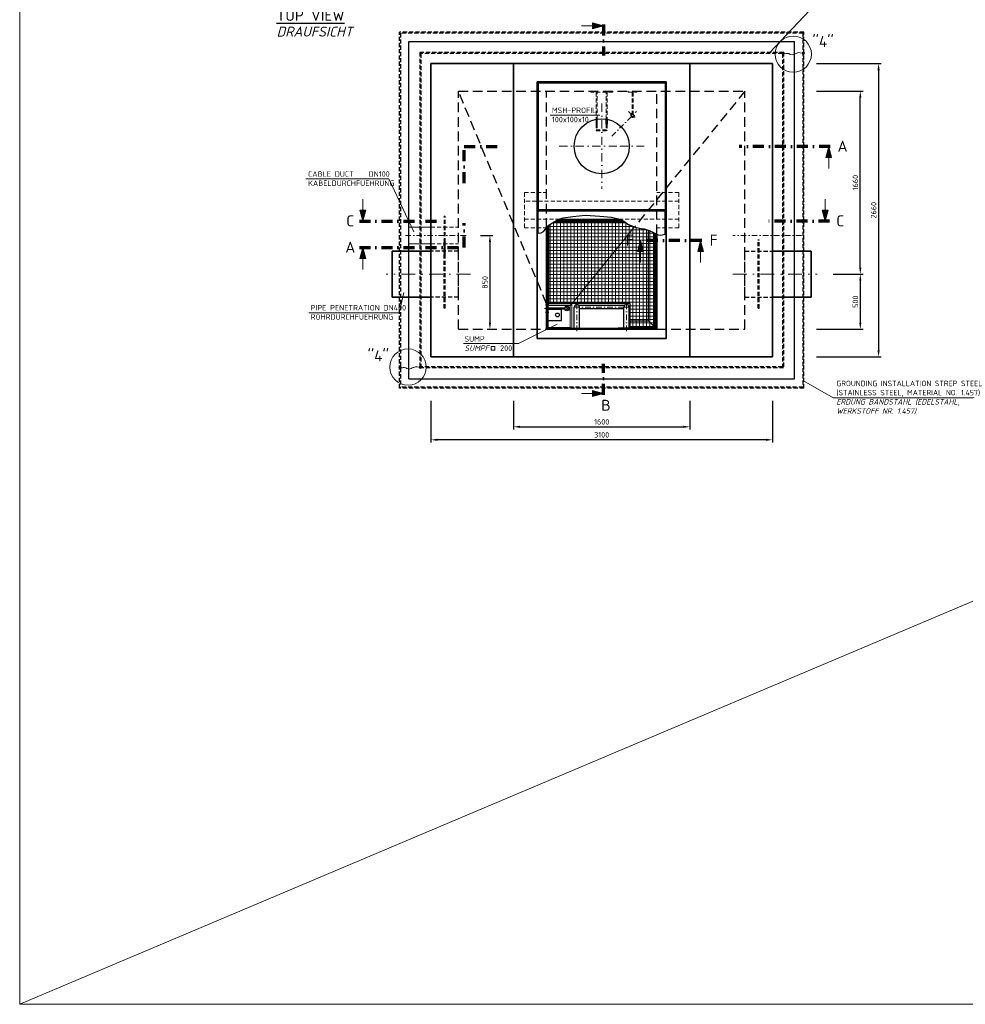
# Model space of a CAD drawing. Header units: millimetres. Extents: x -76904 to 25883, y -13890 to 20369.
# Tile 1 of 29: x -16136 to -7557, y 2597 to 11529. Entities that reach past the tile are written whole.
import ezdxf
from ezdxf.enums import TextEntityAlignment as Align

# ---------------------------------------------------------------- set-up
doc = ezdxf.new("R2010")
doc.units = ezdxf.units.MM
doc.header["$MEASUREMENT"] = 0
for name, pattern in [('HIDDEN', [0.375, 0.25, -0.125]), ('STRICHPUNKT2', [0.5, 0.25, -0.125, 0, -0.125]), ('STRICHPUNKTX2', [2, 1, -0.5, 0, -0.5]), ('VERDECKT2', [0.1875, 0.125, -0.0625])]:
    doc.linetypes.add(name, pattern=pattern)
for name, color, linetype, lineweight in [('P------T2', 7, 'Continuous', 18), ('P------T7', 7, 'Continuous', 18), ('P-BS----Bem', 7, 'Continuous', 18), ('P-BS---Schnitt', 7, 'Continuous', 18), ('P-BSBOD', 7, 'Continuous', 30), ('P-BSSAU', 7, 'Continuous', 30), ('P-BSWAN', 7, 'Continuous', 30), ('P-DABDICHTUNG', 7, 'Continuous', 18), ('P-ES-MD', 1, 'VERDECKT2', 18), ('P-ESER1', 1, 'Erdung1', 25), ('P-MS025', 7, 'Continuous', 30), ('P-MS250', 190, 'Continuous', 35), ('P-SSDEK', 7, 'Continuous', 25), ('P-SSHAL', 7, 'Continuous', 25), ('P-SSLEI', 7, 'Continuous', 30), ('P-SSLEIX', 7, 'STRICHPUNKT2', 18)]:
    doc.layers.add(name, color=color, linetype=linetype, lineweight=lineweight)
doc.styles.get("Standard").update_dxf_attribs({"font": 'isocpeur.ttf'})
doc.linetypes.add('Erdung1', pattern='A,12.7,0.1,["#",Standard,S=2.54,R=0,X=-2.54,Y=-1.27],-5.08', length=17.88)
doc.dimstyles.new('Kopie von ISO-25', dxfattribs={"dimscale": 20, "dimtxt": 2.5, "dimasz": 3, "dimexe": 1.25, "dimexo": 0.625, "dimgap": 1, "dimtad": 1, "dimtxsty": 'Standard', "dimcen": 2.5, "dimadec": 0, "dimazin": 0, "dimtfac": 1, "dimtmove": 0, "dimatfit": 1, "dimfxl": 0, "dimarcsym": 0})

# ---------------------------------------------------------------- blocks, each defined once
blk = doc.blocks.new('*D49')
at = {"layer": 'Defpoints', "color": 0, "lineweight": 0, "transparency": 16777216}
for p in [(-11655.7, 8270.9), (-10055.7, 8270.9), (-10055.7, 7836)]:
    blk.add_point(p, dxfattribs=at)
at = {"layer": 'P-BS----Bem', "color": 0, "lineweight": -2, "transparency": 16777216}
for p, q in [((-11655.7, 8070.9), (-11655.7, 7811)), ((-10055.7, 8070.9), (-10055.7, 7811)), ((-11595.7, 7836), (-10115.7, 7836))]:
    blk.add_line(p, q, dxfattribs=at)
at = {"layer": 'P-BS----Bem', "color": 0, "lineweight": 0, "transparency": 16777216}
for points in [[(-11595.7, 7846), (-11595.7, 7826), (-11655.7, 7836)], [(-10115.7, 7846), (-10115.7, 7826), (-10055.7, 7836)]]:
    blk.add_solid(points, dxfattribs=at)
at = {"layer": 'P-BS----Bem', "color": 0, "transparency": 16777216, "insert": (-10855.7, 7881), "char_height": 50, "attachment_point": 5}
blk.add_mtext('1600', dxfattribs=at)
blk = doc.blocks.new('*D85')
at = {"layer": 'Defpoints', "color": 0, "lineweight": 0, "transparency": 16777216}
for p in [(-8753.6, 9220.9), (-9105.7, 8720.9), (-8509.4, 8720.9)]:
    blk.add_point(p, dxfattribs=at)
at = {"layer": 'P-BS----Bem', "color": 0, "lineweight": -2, "transparency": 16777216}
for p, q in [((-8553.6, 9220.9), (-8484.4, 9220.9)), ((-8509.4, 9160.9), (-8509.4, 8780.9)), ((-8905.7, 8720.9), (-8484.4, 8720.9))]:
    blk.add_line(p, q, dxfattribs=at)
at = {"layer": 'P-BS----Bem', "color": 0, "lineweight": 0, "transparency": 16777216}
for points in [[(-8519.4, 9160.9), (-8499.4, 9160.9), (-8509.4, 9220.9)], [(-8519.4, 8780.9), (-8499.4, 8780.9), (-8509.4, 8720.9)]]:
    blk.add_solid(points, dxfattribs=at)
at = {"layer": 'P-BS----Bem', "color": 0, "transparency": 16777216, "insert": (-8554.4, 8970.9), "char_height": 50, "attachment_point": 5, "rotation": 90}
blk.add_mtext('500', dxfattribs=at)
blk = doc.blocks.new('*D86')
at = {"layer": 'Defpoints', "color": 0, "lineweight": 0, "transparency": 16777216}
for p in [(-9105.7, 11130.9), (-9105.7, 8470.9), (-8343.8, 8470.9)]:
    blk.add_point(p, dxfattribs=at)
at = {"layer": 'P-BS----Bem', "color": 0, "lineweight": -2, "transparency": 16777216}
for p, q in [((-8905.7, 11130.9), (-8318.8, 11130.9)), ((-8343.8, 11070.9), (-8343.8, 8530.9)), ((-8905.7, 8470.9), (-8318.8, 8470.9))]:
    blk.add_line(p, q, dxfattribs=at)
at = {"layer": 'P-BS----Bem', "color": 0, "lineweight": 0, "transparency": 16777216}
for points in [[(-8353.8, 11070.9), (-8333.8, 11070.9), (-8343.8, 11130.9)], [(-8353.8, 8530.9), (-8333.8, 8530.9), (-8343.8, 8470.9)]]:
    blk.add_solid(points, dxfattribs=at)
at = {"layer": 'P-BS----Bem', "color": 0, "transparency": 16777216, "insert": (-8388.8, 9800.9), "char_height": 50, "attachment_point": 5, "rotation": 90}
blk.add_mtext('2660', dxfattribs=at)
blk = doc.blocks.new('*D87')
at = {"layer": 'Defpoints', "color": 0, "lineweight": 0, "transparency": 16777216}
for p in [(-9105.7, 10880.9), (-8509.4, 10880.9), (-8955.7, 9220.9)]:
    blk.add_point(p, dxfattribs=at)
at = {"layer": 'P-BS----Bem', "color": 0, "lineweight": -2, "transparency": 16777216}
for p, q in [((-8905.7, 10880.9), (-8484.4, 10880.9)), ((-8509.4, 9280.9), (-8509.4, 10820.9)), ((-8755.7, 9220.9), (-8484.4, 9220.9))]:
    blk.add_line(p, q, dxfattribs=at)
at = {"layer": 'P-BS----Bem', "color": 0, "lineweight": 0, "transparency": 16777216}
for points in [[(-8519.4, 10820.9), (-8499.4, 10820.9), (-8509.4, 10880.9)], [(-8519.4, 9280.9), (-8499.4, 9280.9), (-8509.4, 9220.9)]]:
    blk.add_solid(points, dxfattribs=at)
at = {"layer": 'P-BS----Bem', "color": 0, "transparency": 16777216, "insert": (-8554.4, 10050.9), "char_height": 50, "attachment_point": 5, "rotation": 90}
blk.add_mtext('1660', dxfattribs=at)
blk = doc.blocks.new('*D88')
at = {"layer": 'Defpoints', "color": 0, "lineweight": 0, "transparency": 16777216}
for p in [(-12155.7, 9570.9), (-12042.4, 8720.9), (-11869.6, 8720.9)]:
    blk.add_point(p, dxfattribs=at)
at = {"layer": 'P-BS----Bem', "color": 0, "lineweight": -2, "transparency": 16777216}
for p, q in [((-11955.7, 9570.9), (-11844.6, 9570.9)), ((-11869.6, 9510.9), (-11869.6, 8780.9)), ((-11842.4, 8720.9), (-11844.6, 8720.9))]:
    blk.add_line(p, q, dxfattribs=at)
at = {"layer": 'P-BS----Bem', "color": 0, "lineweight": 0, "transparency": 16777216}
for points in [[(-11879.6, 9510.9), (-11859.6, 9510.9), (-11869.6, 9570.9)], [(-11879.6, 8780.9), (-11859.6, 8780.9), (-11869.6, 8720.9)]]:
    blk.add_solid(points, dxfattribs=at)
at = {"layer": 'P-BS----Bem', "color": 0, "transparency": 16777216, "insert": (-11914.6, 9145.9), "char_height": 50, "attachment_point": 5, "rotation": 90}
blk.add_mtext('850', dxfattribs=at)
blk = doc.blocks.new('*D89')
at = {"layer": 'Defpoints', "color": 0, "lineweight": 0, "transparency": 16777216}
for p in [(-12405.7, 8270.9), (-9305.7, 8270.9), (-12405.7, 7718.1)]:
    blk.add_point(p, dxfattribs=at)
at = {"layer": 'P-BS----Bem', "color": 0, "lineweight": -2, "transparency": 16777216}
for p, q in [((-12405.7, 8070.9), (-12405.7, 7693.1)), ((-9305.7, 8070.9), (-9305.7, 7693.1)), ((-9365.7, 7718.1), (-12345.7, 7718.1))]:
    blk.add_line(p, q, dxfattribs=at)
at = {"layer": 'P-BS----Bem', "color": 0, "lineweight": 0, "transparency": 16777216}
for points in [[(-12345.7, 7728.1), (-12345.7, 7708.1), (-12405.7, 7718.1)], [(-9365.7, 7728.1), (-9365.7, 7708.1), (-9305.7, 7718.1)]]:
    blk.add_solid(points, dxfattribs=at)
at = {"layer": 'P-BS----Bem', "color": 0, "transparency": 16777216, "insert": (-10855.7, 7763.1), "char_height": 50, "attachment_point": 5}
blk.add_mtext('3100', dxfattribs=at)

msp = doc.modelspace()

# ---------------------------------------------------------------- hatches: boundary and pattern name
at = {"lineweight": 0}
h = msp.add_hatch(color=7, dxfattribs=at)
h.dxf.hatch_style = 1
edge = h.paths.add_edge_path()
edge.add_arc((-9210.707, 11225.942), 11.607, 0, 360)
edge = h.paths.add_edge_path()
edge.add_arc((-9025.941, 11225.942), 11.607, 0, 360)
at = {"lineweight": 5}
h = msp.add_hatch(dxfattribs=at)
h.set_pattern_fill('ANSI37', scale=250, angle=45)
h.set_pattern_definition([(90, (-10855.707, 9215.942), (-31.25, 5e-15), []), (180, (-10855.707, 9215.942), (-5e-15, -31.25), [])])
h.paths.add_polyline_path([(-10375.707, 9593.474), (-10386.234, 9598.333), (-10425.338, 9617.035), (-10467.842, 9632.337), (-10498.446, 9635.737), (-10552.851, 9647.638), (-10581.754, 9659.54), (-10617.458, 9674.841), (-10641.073, 9690.942), (-11293.636, 9690.942), (-11300.93, 9686.743), (-11334.934, 9666.34), (-11335.707, 9665.374), (-11335.707, 8955.092), (-10596.557, 8955.092), (-10596.557, 8740.942), (-10375.707, 8740.942)])
at = {"lineweight": 0}
h = msp.add_hatch(color=7, dxfattribs=at)
h.dxf.hatch_style = 1
edge = h.paths.add_edge_path()
edge.add_arc((-12685.472, 8375.942), 11.607, 0, 360)
edge = h.paths.add_edge_path()
edge.add_arc((-12500.707, 8375.942), 11.607, 0, 360)
at = {"layer": 'P-BS---Schnitt', "linetype": 'Continuous', "lineweight": 18}
for points in [[(-10838.237, 11473.909), (-10938.237, 11500.704), (-10938.237, 11447.114)], [(-8796.17, 10378.257), (-8769.375, 10278.257), (-8822.965, 10278.257)], [(-13022.067, 9701.145), (-13048.862, 9801.145), (-12995.272, 9801.145)], [(-8827.86, 9701.145), (-8801.065, 9801.145), (-8854.655, 9801.145)], [(-10504.608, 9525.756), (-10531.403, 9425.756), (-10477.813, 9425.756)], [(-9957.98, 9525.756), (-9931.185, 9425.756), (-9984.775, 9425.756)], [(-13022.067, 9462.325), (-13048.862, 9362.325), (-12995.272, 9362.325)], [(-10938.237, 8164.359), (-10938.237, 8110.769), (-10838.237, 8137.564)]]:
    msp.add_hatch(color=7, dxfattribs=at).paths.add_polyline_path(points)

# ---------------------------------------------------------------- linework, layer by layer
at = {"color": 1, "lineweight": 0}
msp.add_line((25882.524, 20368.913), (-16135.736, 2597.362), dxfattribs=at)
at = {"color": 7}
for p, q in [((-11335.707, 8955.092), (-11335.707, 9665.374)), ((-10641.073, 9690.942), (-11293.636, 9690.942)), ((-11276.267, 9700.942), (-10656.059, 9700.942)), ((-10375.707, 9593.474), (-10375.707, 8740.942)), ((-10365.707, 8730.942), (-10430.707, 8795.942)), ((-10375.707, 8740.942), (-10606.557, 8740.942))]:
    msp.add_line(p, q, dxfattribs=at)
at = {"color": 7, "linetype": 'HIDDEN', "lineweight": 25, "ltscale": 50}
for p, q in [((-11345.707, 8850.06), (-11355.707, 8850.06)), ((-11345.707, 8800.26), (-11345.707, 8900.26))]:
    msp.add_line(p, q, dxfattribs=at)
at = {"color": 1, "lineweight": 0}
msp.add_lwpolyline([(-16135.736, 2597.362), (25882.524, 2597.362), (25882.524, 20368.913), (-16135.736, 20368.913)], close=True, dxfattribs=at)
at = {"color": 7}
for points in [[(-11345.707, 9652.874), (-11345.707, 8730.942), (-10365.707, 8730.942), (-10365.707, 9588.859)], [(-10676.059, 9710.942), (-11258.899, 9710.942)], [(-10606.557, 8795.942), (-10430.707, 8795.942), (-10430.707, 9618.968)], [(-10606.557, 8740.942), (-10596.557, 8740.942), (-10596.557, 8955.092), (-11335.707, 8955.092)], [(-11220.059, 8830.352), (-11220.059, 8900.26), (-11355.707, 8900.26), (-11355.707, 8800.26), (-11220.059, 8800.26), (-11220.059, 8830.352)]]:
    msp.add_lwpolyline(points, dxfattribs=at)
at = {"color": 7, "lineweight": 0}
for centre in [(-9210.707, 11225.942), (-9025.941, 11225.942), (-12685.472, 8375.942), (-12500.707, 8375.942)]:
    msp.add_circle(centre, 11.607, dxfattribs=at)
at = {"color": 7}
msp.add_circle((-11257.607, 8850.26), 16.858, dxfattribs=at)
at = {"layer": 'P------T2', "color": 7}
for p, q in [((-11322.533, 10663.791), (-10873.484, 10663.791)), ((-13538.378, 10086.305), (-12786.054, 10086.305)), ((-12560.64, 9603.89), (-12786.054, 10086.305)), ((-12651.855, 9054.087), (-12692.896, 8870.109)), ((-13512.859, 8869.893), (-12692.896, 8870.109)), ((-11611.268, 8591.088), (-11260.001, 8766.095)), ((-11611.268, 8591.088), (-12107.986, 8591.088))]:
    msp.add_line(p, q, dxfattribs=at)
msp.add_lwpolyline([(-11824.72, 8530.947), (-11858.528, 8530.947), (-11858.528, 8564.003), (-11824.72, 8564.003)], close=True, dxfattribs=at)
at = {"layer": 'P-BS---Schnitt', "color": 7, "linetype": 'Continuous', "lineweight": 18}
for p, q in [((-11038.237, 11473.909), (-10938.237, 11473.909)), ((-8796.17, 10178.257), (-8796.17, 10278.257)), ((-13022.067, 9901.145), (-13022.067, 9801.145)), ((-8827.86, 9901.145), (-8827.86, 9801.145)), ((-10504.608, 9325.756), (-10504.608, 9425.756)), ((-9957.98, 9325.756), (-9957.98, 9425.756)), ((-13022.067, 9262.325), (-13022.067, 9362.325)), ((-11038.237, 8137.564), (-10938.237, 8137.564))]:
    msp.add_line(p, q, dxfattribs=at)
at = {"layer": 'P-BS---Schnitt', "color": 7, "linetype": 'STRICHPUNKTX2', "lineweight": 70, "ltscale": 100}
for p, q in [((-10838.237, 11486.005), (-10838.237, 11203.051)), ((-12103.055, 10045.26), (-12103.055, 10378.257)), ((-12103.055, 10378.257), (-11771.054, 10378.257)), ((-8784.074, 10378.257), (-9608.358, 10378.257)), ((-13053.894, 9701.145), (-12352.214, 9701.145)), ((-12103.055, 9462.325), (-12103.055, 9681.794)), ((-8787.602, 9701.145), (-9359.199, 9701.145)), ((-9945.884, 9525.756), (-10516.705, 9525.756)), ((-13053.894, 9462.325), (-12103.055, 9462.325)), ((-10838.237, 8125.467), (-10838.237, 8408.422))]:
    msp.add_line(p, q, dxfattribs=at)
at = {"layer": 'P-BS---Schnitt', "color": 7, "linetype": 'Continuous', "lineweight": 18}
for points in [[(-10938.237, 11500.704), (-10938.237, 11447.114), (-10838.237, 11473.909), (-10938.237, 11500.704)], [(-8769.375, 10278.257), (-8822.965, 10278.257), (-8796.17, 10378.257), (-8769.375, 10278.257)], [(-13048.862, 9801.145), (-12995.272, 9801.145), (-13022.067, 9701.145), (-13048.862, 9801.145)], [(-8801.065, 9801.145), (-8854.655, 9801.145), (-8827.86, 9701.145), (-8801.065, 9801.145)], [(-10531.403, 9425.756), (-10477.813, 9425.756), (-10504.608, 9525.756), (-10531.403, 9425.756)], [(-9931.185, 9425.756), (-9984.775, 9425.756), (-9957.98, 9525.756), (-9931.185, 9425.756)], [(-13048.862, 9362.325), (-12995.272, 9362.325), (-13022.067, 9462.325), (-13048.862, 9362.325)], [(-10938.237, 8110.769), (-10938.237, 8164.359), (-10838.237, 8137.564), (-10938.237, 8110.769)]]:
    msp.add_lwpolyline(points, dxfattribs=at)
at = {"layer": 'P-BSBOD', "color": 7, "lineweight": 13}
for p, q in [((-10557.43, 9649.524), (-11125.707, 8950.942)), ((-11355.707, 8950.942), (-11125.707, 8950.942)), ((-11355.707, 8950.942), (-11340.707, 8935.942)), ((-11340.707, 8935.942), (-11140.707, 8935.942)), ((-11340.707, 8915.06), (-11340.707, 8935.942)), ((-11140.707, 8935.942), (-11125.707, 8950.942)), ((-11140.707, 8735.942), (-11140.707, 8935.942)), ((-11125.707, 8730.942), (-11125.707, 8950.942)), ((-11340.707, 8900.26), (-11340.707, 8905.06)), ((-11340.707, 8735.942), (-11340.707, 8800.26)), ((-11340.707, 8735.942), (-11355.707, 8720.942)), ((-11125.707, 8720.942), (-11345.707, 8720.942)), ((-11340.707, 8735.942), (-11140.707, 8735.942)), ((-11140.707, 8735.942), (-11135.707, 8730.942))]:
    msp.add_line(p, q, dxfattribs=at)
at = {"layer": 'P-BSSAU', "color": 7}
for p, q in [((-12605.707, 8270.942), (-12605.707, 11330.942)), ((-12605.707, 11330.942), (-9105.707, 11330.942)), ((-9105.707, 8270.942), (-9105.707, 11330.942)), ((-12605.707, 8270.942), (-9105.707, 8270.942))]:
    msp.add_line(p, q, dxfattribs=at)
at = {"layer": 'P-BSWAN', "color": 7, "lineweight": 35}
for p, q in [((-12405.707, 8470.942), (-12405.707, 11130.942)), ((-12405.707, 11130.942), (-11605.707, 11130.942)), ((-11655.707, 8470.942), (-11655.707, 11130.942)), ((-10105.707, 11130.942), (-11605.707, 11130.942)), ((-10105.707, 11130.942), (-9305.707, 11130.942)), ((-10055.707, 8470.942), (-10055.707, 11130.942)), ((-9305.707, 8470.942), (-9305.707, 11130.942)), ((-10270.707, 10965.942), (-11440.707, 10965.942)), ((-11440.707, 8635.942), (-11440.707, 10965.942)), ((-10270.707, 8635.942), (-10270.707, 10965.942)), ((-11355.707, 9640.824), (-11355.707, 8720.942)), ((-10355.707, 9584.094), (-10355.707, 8720.942)), ((-11355.707, 8720.942), (-10355.707, 8720.942)), ((-10270.707, 8635.942), (-11440.707, 8635.942)), ((-12405.707, 8470.942), (-11605.707, 8470.942)), ((-10105.707, 8470.942), (-11605.707, 8470.942)), ((-10105.707, 8470.942), (-9305.707, 8470.942))]:
    msp.add_line(p, q, dxfattribs=at)
at = {"layer": 'P-BSWAN', "color": 7, "linetype": 'VERDECKT2', "lineweight": 25, "ltscale": 700}
for p, q in [((-12155.707, 10880.942), (-9555.707, 10880.942)), ((-12155.707, 8720.942), (-12155.707, 10880.942)), ((-11355.707, 8950.942), (-12155.707, 10880.942)), ((-11355.707, 9640.824), (-11355.707, 10880.942)), ((-9555.707, 10880.942), (-10557.43, 9649.524)), ((-10355.707, 9584.094), (-10355.707, 10880.942)), ((-9555.707, 8720.942), (-9555.707, 10880.942)), ((-12155.707, 8720.942), (-11355.707, 8720.942)), ((-10355.707, 8720.942), (-9555.707, 8720.942))]:
    msp.add_line(p, q, dxfattribs=at)
at = {"layer": 'P-DABDICHTUNG', "color": 7}
for p, q in [((-8757.433, 11838.233), (-9337.77, 11226.029)), ((-9026.111, 8252.465), (-8754.218, 8097.647)), ((-8754.218, 8097.647), (-7475.96, 8097.647))]:
    msp.add_line(p, q, dxfattribs=at)
at = {"layer": 'P-DABDICHTUNG', "color": 7, "linetype": 'Erdung1', "ltscale": 2}
for points in [[(-9025.941, 11225.942), (-9056.02, 11229.28), (-9071.279, 11230.286), (-9079.998, 11226.766), (-9086.036, 11224.252), (-9091.401, 11223.079), (-9100.792, 11220.399), (-9110.685, 11216.041), (-9127.117, 11209.505), (-9147.239, 11214.533), (-9158.809, 11221.739), (-9169.038, 11223.582), (-9182.116, 11222.912), (-9189.327, 11220.566), (-9196.873, 11220.901), (-9210.707, 11225.942)], [(-12500.707, 8375.942), (-12530.786, 8379.28), (-12546.045, 8380.286), (-12554.764, 8376.766), (-12560.801, 8374.252), (-12566.166, 8373.079), (-12575.557, 8370.399), (-12585.45, 8366.041), (-12601.882, 8359.505), (-12622.004, 8364.533), (-12633.574, 8371.739), (-12643.803, 8373.582), (-12656.881, 8372.912), (-12664.092, 8370.566), (-12671.638, 8370.901), (-12685.472, 8375.942)]]:
    msp.add_lwpolyline(points, dxfattribs=at)
at = {"layer": 'P-DABDICHTUNG', "color": 7, "ltscale": 100}
for centre in [(-9118.069, 11216.094), (-12612.759, 8377.422)]:
    msp.add_circle(centre, 164.777, dxfattribs=at)
at = {"layer": 'P-ES-MD', "color": 7, "ltscale": 300}
for p, q in [((-12275.707, 9745.942), (-12285.707, 9745.942)), ((-12285.707, 9395.942), (-12285.707, 9745.942)), ((-12275.707, 9395.942), (-12275.707, 9745.942)), ((-12405.707, 9645.942), (-12155.707, 9645.942)), ((-12405.707, 9495.942), (-12155.707, 9495.942)), ((-12275.707, 9395.942), (-12285.707, 9395.942)), ((-9435.707, 9395.942), (-9425.707, 9395.942))]:
    msp.add_line(p, q, dxfattribs=at)
at = {"layer": 'P-ES-MD', "color": 7, "linetype": 'STRICHPUNKTX2', "ltscale": 50}
for p, q in [((-12636.312, 9570.942), (-12046.492, 9570.942)), ((-9043.509, 9570.942), (-9664.921, 9570.942))]:
    msp.add_line(p, q, dxfattribs=at)
at = {"layer": 'P-ES-MD', "color": 7, "linetype": 'Continuous', "ltscale": 300}
for p, q in [((-12605.707, 9645.942), (-12605.707, 9495.942)), ((-12405.707, 9645.942), (-12605.707, 9645.942)), ((-12405.707, 9495.942), (-12605.707, 9495.942))]:
    msp.add_line(p, q, dxfattribs=at)
at = {"layer": 'P-ESER1', "color": 7, "linetype": 'VERDECKT2', "ltscale": 300}
for p, q in [((-9020.941, 11415.707), (-12690.472, 11415.707)), ((-12690.472, 8186.177), (-12690.472, 11415.707)), ((-9030.941, 11405.707), (-12680.472, 11405.707)), ((-12680.472, 11405.707), (-12680.472, 8196.177)), ((-9030.941, 11405.707), (-9030.941, 8196.177)), ((-9020.941, 8186.177), (-9020.941, 11415.707)), ((-9205.707, 11230.942), (-12505.707, 11230.942)), ((-12505.707, 11230.942), (-12505.707, 8370.942)), ((-9215.707, 11220.942), (-12495.707, 11220.942)), ((-12495.707, 11220.942), (-12495.707, 8380.942)), ((-9215.707, 11220.942), (-9215.707, 8380.942)), ((-9205.707, 11230.942), (-9205.707, 8370.942)), ((-9205.707, 8370.942), (-12505.707, 8370.942)), ((-9215.707, 8380.942), (-12495.707, 8380.942)), ((-9020.941, 8186.177), (-12690.472, 8186.177)), ((-9030.941, 8196.177), (-12680.472, 8196.177))]:
    msp.add_line(p, q, dxfattribs=at)
at = {"layer": 'P-MS025', "color": 7, "linetype": 'STRICHPUNKT2', "lineweight": 18, "ltscale": 200}
for p, q in [((-10763.461, 10473.188), (-10539.892, 10696.757)), ((-10611.522, 10696.757), (-10539.892, 10625.127))]:
    msp.add_line(p, q, dxfattribs=at)
at = {"layer": 'P-MS025', "color": 7, "linetype": 'STRICHPUNKT2', "lineweight": 18, "ltscale": 150}
for p, q in [((-11171.443, 8937.917), (-11171.443, 8882.203)), ((-11376, 8910.06), (-11144.555, 8910.06))]:
    msp.add_line(p, q, dxfattribs=at)
at = {"layer": 'P-MS250', "color": 7, "linetype": 'VERDECKT2', "lineweight": 25, "ltscale": 300}
for p, q in [((-12285.707, 8911.442), (-12285.707, 9530.442)), ((-12275.707, 9530.442), (-12285.707, 9530.442)), ((-12275.707, 8911.442), (-12275.707, 9530.442)), ((-9435.707, 8911.442), (-9435.707, 9530.442)), ((-9435.707, 9530.442), (-9425.707, 9530.442)), ((-9425.707, 8911.442), (-9425.707, 9530.442)), ((-12155.707, 9430.442), (-12405.707, 9430.442)), ((-12155.707, 9011.442), (-12155.707, 9430.442)), ((-9555.707, 9011.442), (-9555.707, 9430.442)), ((-9555.707, 9430.442), (-9305.707, 9430.442)), ((-12155.707, 9011.442), (-12405.707, 9011.442)), ((-9555.707, 9011.442), (-9305.707, 9011.442)), ((-12275.707, 8911.442), (-12285.707, 8911.442)), ((-9435.707, 8911.442), (-9425.707, 8911.442))]:
    msp.add_line(p, q, dxfattribs=at)
at = {"layer": 'P-MS250', "color": 7}
for p, q in [((-12755.707, 9430.442), (-12405.707, 9430.442)), ((-12755.707, 9430.442), (-12755.707, 9011.442)), ((-8955.707, 9430.442), (-9305.707, 9430.442)), ((-8955.707, 9430.442), (-8955.707, 9011.442)), ((-12755.707, 9011.442), (-12405.707, 9011.442)), ((-8955.707, 9011.442), (-9305.707, 9011.442))]:
    msp.add_line(p, q, dxfattribs=at)
at = {"layer": 'P-MS250', "color": 7, "linetype": 'STRICHPUNKT2', "lineweight": 18, "ltscale": 500}
for p, q in [((-12046.492, 9220.942), (-12811.147, 9220.942)), ((-9664.921, 9220.942), (-8900.266, 9220.942))]:
    msp.add_line(p, q, dxfattribs=at)
at = {"layer": 'P-SSDEK', "color": 7}
for p, q in [((-11430.707, 10955.942), (-10280.707, 10955.942)), ((-11430.707, 10955.942), (-11430.707, 9805.942)), ((-10280.707, 10955.942), (-10280.707, 9805.942)), ((-11430.707, 9805.942), (-10280.707, 9805.942)), ((-11430.707, 9795.942), (-10280.707, 9795.942)), ((-11430.707, 9591.533), (-11430.707, 9795.942)), ((-10280.707, 9584.732), (-10280.707, 9795.942)), ((-11247.088, 9717.942), (-10689.311, 9717.942))]:
    msp.add_line(p, q, dxfattribs=at)
at = {"layer": 'P-SSDEK', "color": 7, "linetype": 'STRICHPUNKT2', "lineweight": 18, "ltscale": 300}
for p, q in [((-10855.707, 10767.612), (-10855.707, 9994.273)), ((-11242.376, 10380.942), (-10690.707, 10380.942)), ((-10690.707, 10380.942), (-10469.037, 10380.942))]:
    msp.add_line(p, q, dxfattribs=at)
at = {"layer": 'P-SSDEK', "color": 7}
msp.add_lwpolyline([(-11430.707, 9591.533), (-11404.641, 9594.933), (-11384.239, 9608.534), (-11362.136, 9632.337), (-11334.934, 9666.34), (-11300.93, 9686.743), (-11244.824, 9719.046), (-11204.176, 9732.264), (-11119.011, 9742.848), (-11001.699, 9756.45), (-10872.485, 9746.249), (-10765.374, 9736.048), (-10692.266, 9719.046), (-10654.862, 9700.344), (-10617.458, 9674.841), (-10581.754, 9659.54), (-10552.851, 9647.638), (-10498.446, 9635.737), (-10467.842, 9632.337), (-10425.338, 9617.035), (-10386.234, 9598.333), (-10342.029, 9577.931), (-10322.093, 9573.97), (-10280.707, 9584.732)], dxfattribs=at)
msp.add_circle((-10855.707, 10380.942), 250, dxfattribs=at)
at = {"layer": 'P-SSHAL', "color": 7, "linetype": 'VERDECKT2', "lineweight": 18, "ltscale": 300}
for p, q in [((-10955.707, 10870.942), (-10955.707, 10880.942)), ((-10755.707, 10870.942), (-10955.707, 10870.942)), ((-10905.707, 10870.942), (-10905.707, 10625.891)), ((-10895.707, 10627.722), (-10895.707, 10870.942)), ((-10815.707, 10627.722), (-10815.707, 10870.942)), ((-10805.707, 10870.942), (-10805.707, 10625.891)), ((-10755.707, 10880.942), (-10755.707, 10870.942)), ((-10580.707, 10870.942), (-10580.707, 10678.234)), ((-10570.707, 10870.942), (-10570.707, 10678.234)), ((-10905.707, 10580.942), (-10905.707, 10520.942)), ((-10895.707, 10580.942), (-10895.707, 10530.942)), ((-10815.707, 10580.942), (-10815.707, 10530.942)), ((-10805.707, 10580.942), (-10805.707, 10520.942)), ((-10905.707, 10530.942), (-10805.707, 10530.942)), ((-10905.707, 10520.942), (-10805.707, 10520.942)), ((-11555.707, 9960.942), (-11555.707, 9640.942)), ((-11555.707, 9960.942), (-11355.707, 9960.942)), ((-10155.707, 9960.942), (-10355.707, 9960.942)), ((-10155.707, 9960.942), (-10155.707, 9640.942)), ((-10155.707, 9883.942), (-11555.707, 9883.942)), ((-11555.707, 9717.942), (-11247.088, 9717.942)), ((-10155.707, 9717.942), (-10689.311, 9717.942)), ((-11555.707, 9640.942), (-11355.707, 9640.942)), ((-10155.707, 9640.942), (-10355.707, 9640.942))]:
    msp.add_line(p, q, dxfattribs=at)
at = {"layer": 'P-SSHAL', "color": 7, "linetype": 'Continuous', "lineweight": 25, "ltscale": 150}
for p, q in [((-10905.707, 10625.891), (-10905.707, 10580.942)), ((-10895.707, 10580.942), (-10895.707, 10627.722)), ((-10815.707, 10580.942), (-10815.707, 10627.722)), ((-10805.707, 10625.891), (-10805.707, 10580.942))]:
    msp.add_line(p, q, dxfattribs=at)
at = {"layer": 'P-SSHAL', "color": 7, "linetype": 'STRICHPUNKTX2', "ltscale": 100}
for p, q in [((-11365.707, 8945.06), (-11335.707, 8945.06)), ((-11365.707, 8875.06), (-11335.707, 8875.06))]:
    msp.add_line(p, q, dxfattribs=at)
at = {"layer": 'P-SSHAL', "color": 7}
for p, q in [((-11345.707, 8915.06), (-11192.713, 8915.06)), ((-11345.707, 8905.06), (-11192.713, 8905.06))]:
    msp.add_line(p, q, dxfattribs=at)
at = {"layer": 'P-SSHAL', "color": 7, "linetype": 'VERDECKT2', "lineweight": 18, "ltscale": 300}
msp.add_lwpolyline([(-10615.707, 10880.942), (-10615.707, 10870.942), (-10535.707, 10870.942), (-10535.707, 10880.942)], dxfattribs=at)
at = {"layer": 'P-SSHAL', "color": 7}
msp.add_lwpolyline([(-11355.707, 8850.06), (-11355.707, 8850.06), (-11355.707, 8970.06), (-11345.707, 8970.06), (-11345.707, 8900.26)], dxfattribs=at)
at = {"layer": 'P-SSHAL', "color": 7, "linetype": 'VERDECKT2', "lineweight": 18, "ltscale": 300}
for radius in [18, 10.65]:
    msp.add_circle((-10575.707, 10660.942), radius, dxfattribs=at)
at = {"layer": 'P-SSHAL', "color": 7}
for radius in [21.85, 16.85]:
    msp.add_circle((-11171.443, 8910.06), radius, dxfattribs=at)
at = {"layer": 'P-SSLEI', "color": 7}
for p, q in [((-10650.285, 8935.082), (-11061.129, 8935.082)), ((-11104.857, 8730.942), (-11104.857, 8920.942)), ((-11056.557, 8730.942), (-11056.557, 8920.942)), ((-10654.857, 8906.802), (-11056.557, 8906.802)), ((-10654.857, 8730.942), (-10654.857, 8920.942)), ((-10606.557, 8730.942), (-10606.557, 8920.942)), ((-11155.707, 8730.942), (-11005.707, 8730.942)), ((-11155.707, 8720.942), (-11155.707, 8730.942)), ((-11005.707, 8720.942), (-11155.707, 8720.942)), ((-11005.707, 8720.942), (-11005.707, 8730.942)), ((-10555.707, 8730.942), (-10705.707, 8730.942)), ((-10705.707, 8720.942), (-10705.707, 8730.942)), ((-10555.707, 8720.942), (-10705.707, 8720.942)), ((-10555.707, 8720.942), (-10555.707, 8730.942))]:
    msp.add_line(p, q, dxfattribs=at)
for centre in [(-11080.707, 8920.942), (-10630.707, 8920.942)]:
    msp.add_arc(centre, 24.15, 0, 180, dxfattribs=at)
at = {"layer": 'P-SSLEIX', "color": 7, "linetype": 'STRICHPUNKT2', "ltscale": 200}
for p, q in [((-11080.707, 8703.316), (-11080.707, 8970.942)), ((-10630.707, 8703.316), (-10630.707, 8970.942)), ((-11056.557, 8920.942), (-11118.949, 8920.942)), ((-10654.857, 8920.942), (-11056.557, 8920.942)), ((-10654.857, 8920.942), (-10592.686, 8920.942))]:
    msp.add_line(p, q, dxfattribs=at)

# ---------------------------------------------------------------- texts
at = {"layer": 'P------T2', "color": 7, "lineweight": 0, "insert": (-11307.363, 10731.681), "char_height": 50, "width": 365, "attachment_point": 1}
msp.add_mtext('MSH-PROFIL 100x100x10', dxfattribs=at)
at = {"layer": 'P------T2', "color": 7, "char_height": 50, "attachment_point": 1}
for s, insert, width in [('{\\C256;CABLE DUCT    DN100\\PKABELDURCHFUEHRUNG}', (-13519.178, 10153.646), 1018.25102), ('SUMP\\P{\\fISOCPEUR|b0|i1|c0|p34;SUMPF}   200', (-12100.488, 8657.668), 935.73944), ('{\\C256;GROUNDING INSTALLATION STREP STEEL (STAINLESS STEEL, MATERIAL NO. 1.457)\\P\\fISOCPEUR|b0|i1|c0|p34;ERDUNG BANDSTAHL (EDELSTAHL, WERKSTOFF NR. 1.457)}', (-8726.658, 8254.35), 1279.35786)]:
    msp.add_mtext(s, dxfattribs=dict(at, insert=insert, width=width))
at = {"layer": 'P------T7', "color": 7, "linetype": 'Continuous', "lineweight": 25}
for s, p in [('A', (-8715.578, 10381.201)), ('C', (-13173.161, 9704.089)), ('C', (-8727.19, 9704.089)), ('F', (-10636.771, 9528.7)), ('F', (-9876.188, 9528.7)), ('A', (-13181.495, 9465.269)), ('B', (-10859.17, 8030.848))]:
    msp.add_text(s, height=100, dxfattribs=at).set_placement(p, align=Align.MIDDLE_LEFT)
at = {"layer": 'P------T7', "color": 7, "linetype": 'Continuous', "lineweight": 25, "attachment_point": 7}
for s, insert, char_height in [('{\\LTOP VIEW}', (-13804.505, 11518.167), 100), ('{\\fISOCPEUR|b0|i1|c0|p34;DRAUFSICHT}', (-13804.505, 11375.71), 90)]:
    msp.add_mtext(s, dxfattribs=dict(at, insert=insert, char_height=char_height))
at = {"layer": 'P-DABDICHTUNG', "color": 7, "linetype": 'VERDECKT2', "ltscale": 300, "char_height": 100, "attachment_point": 1}
for insert, width in [((-8944.222, 11380.532), 215.98068), ((-12979.093, 8530.297), 210.72959)]:
    msp.add_mtext("''4''", dxfattribs=dict(at, insert=insert, width=width))
at = {"layer": 'P-MS250', "color": 7, "insert": (-13496.288, 8940.736), "char_height": 50, "width": 1018.25102, "attachment_point": 1}
msp.add_mtext('PIPE PENETRATION DN400\\PROHRDURCHFUEHRUNG', dxfattribs=at)

# ---------------------------------------------------------------- dimensions: what is measured, and where the dimension line sits
at = {"layer": 'P-BS----Bem', "color": 7}
for base, p1, p2, angle, picture, middle in [((-8343.786, 8470.942), (-9105.707, 11130.942), (-9105.707, 8470.942), 90, '*D86', (-8388.786, 9800.942)), ((-8509.372, 10880.942), (-8955.707, 9220.942), (-9105.707, 10880.942), 90, '*D87', (-8554.372, 10050.942)), ((-8509.372, 8720.942), (-8753.572, 9220.942), (-9105.707, 8720.942), 270, '*D85', (-8554.372, 8970.942))]:
    dim = msp.add_linear_dim(base=base, p1=p1, p2=p2, angle=angle, dimstyle='Kopie von ISO-25', override={"dimexo": 10}, dxfattribs=at)
    dim.commit()
    dim.dimension.update_dxf_attribs({"geometry": picture, "text_midpoint": middle})
dim = msp.add_linear_dim(base=(-11869.605, 8720.942), p1=(-12155.707, 9570.942), p2=(-12042.377, 8720.942), angle=90, dimstyle='Kopie von ISO-25', override={"dimexo": 10}, dxfattribs=at)
dim.commit()
dim.dimension.update_dxf_attribs({"geometry": '*D88', "text_midpoint": (-11869.605, 9145.942), "dimtype": 160})
dim = msp.add_linear_dim(base=(-12405.707, 7718.107), p1=(-9305.707, 8270.942), p2=(-12405.707, 8270.942), dimstyle='Kopie von ISO-25', override={"dimexo": 10}, dxfattribs=at)
dim.commit()
dim.dimension.update_dxf_attribs({"geometry": '*D89', "text_midpoint": (-10855.707, 7718.107), "dimtype": 160})
dim = msp.add_linear_dim(base=(-10055.707, 7835.985), p1=(-11655.707, 8270.942), p2=(-10055.707, 8270.942), dimstyle='Kopie von ISO-25', override={"dimexo": 10}, dxfattribs=at)
dim.commit()
dim.dimension.update_dxf_attribs({"geometry": '*D49', "text_midpoint": (-10855.707, 7880.985)})

doc.saveas('drawing.dxf')
